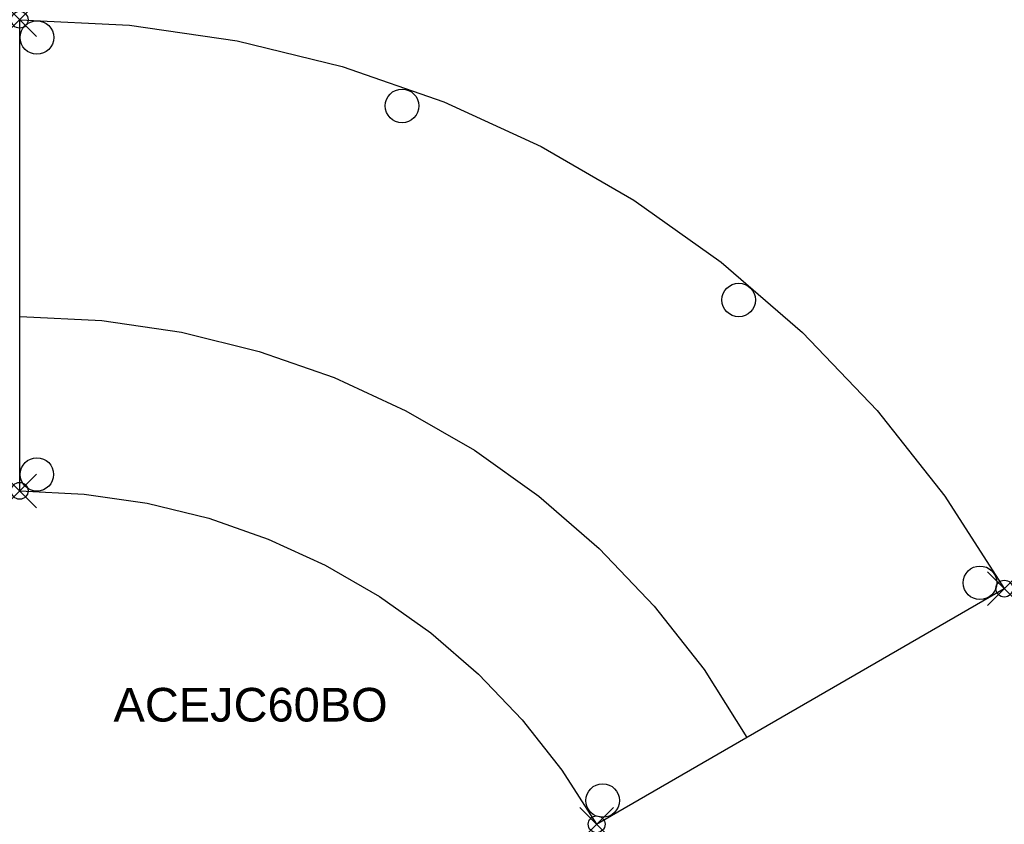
# Model space of a CAD drawing. Header units: inches. Extents: x 0 to 58.6, y -47.8 to 0.
import ezdxf

# ---------------------------------------------------------------- set-up
doc = ezdxf.new("R2010")
doc.units = ezdxf.units.IN
doc.header["$MEASUREMENT"] = 0
doc.header["$PDMODE"] = 35
doc.header["$PDSIZE"] = 1
doc.layers.add('A-FURN-P-ST', color=2, linetype='Continuous')
doc.layers.add('A-FURN-P-ST-TN', color=2, linetype='Continuous')
doc.styles.get("Standard").update_dxf_attribs({"font": 'arial.ttf'})

msp = doc.modelspace()

# ---------------------------------------------------------------- linework, layer by layer
at = {"layer": 'A-FURN-P-ST'}
for p, q in [((0, 0), (6.535, -0.316)), ((0, -28), (0, 0)), ((6.535, -0.316), (12.942, -1.249)), ((12.942, -1.249), (19.183, -2.778)), ((19.183, -2.778), (25.219, -4.88)), ((25.219, -4.88), (31.013, -7.533)), ((31.013, -7.533), (36.526, -10.716)), ((36.526, -10.716), (41.721, -14.407)), ((41.721, -14.407), (46.559, -18.583)), ((0.032, -17.633), (4.883, -17.878)), ((4.883, -17.878), (9.62, -18.573)), ((9.62, -18.573), (14.233, -19.709)), ((46.559, -18.583), (51.003, -23.224)), ((14.233, -19.709), (18.693, -21.267)), ((18.693, -21.267), (22.973, -23.233)), ((22.973, -23.233), (27.044, -25.59)), ((51.003, -23.224), (55.015, -28.306)), ((27.044, -25.59), (30.881, -28.322)), ((0, -28), (3.836, -28.186)), ((3.836, -28.186), (7.589, -28.733)), ((30.881, -28.322), (34.454, -31.414)), ((55.015, -28.306), (58.556, -33.807)), ((7.589, -28.733), (11.245, -29.629)), ((11.245, -29.629), (14.782, -30.861)), ((14.782, -30.861), (18.176, -32.417)), ((34.454, -31.414), (37.736, -34.848)), ((18.176, -32.417), (21.406, -34.282)), ((34.311, -47.813), (58.556, -33.807)), ((21.406, -34.282), (24.449, -36.445)), ((37.736, -34.848), (40.698, -38.609)), ((24.449, -36.445), (27.283, -38.892)), ((40.698, -38.609), (43.239, -42.65)), ((27.283, -38.892), (29.886, -41.611)), ((29.886, -41.611), (32.236, -44.589)), ((32.236, -44.589), (34.311, -47.813))]:
    msp.add_line(p, q, dxfattribs=at)
for centre, radius in [((1.023, -1.057), 0.999), ((22.74, -5.122), 1), ((42.762, -16.655), 0.997), ((1.024, -27.022), 0.995), ((57.107, -33.463), 0.999), ((34.671, -46.402), 0.997)]:
    msp.add_circle(centre, radius, dxfattribs=at)
for p in [(0, 0), (0, -28), (58.556, -33.807), (34.311, -47.813)]:
    msp.add_point(p, dxfattribs=at)

# ---------------------------------------------------------------- texts
at = {"layer": 'A-FURN-P-ST-TN'}
msp.add_text('ACEJC60BO ', height=2, dxfattribs=at).set_placement((5.58, -41.707))

doc.saveas('drawing.dxf')
